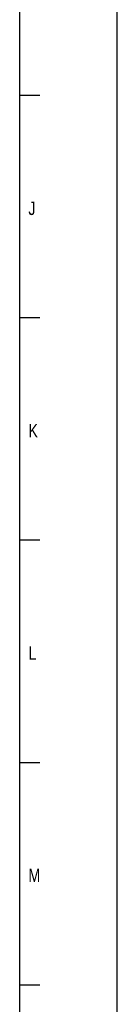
# Model space of a CAD drawing. Header units: millimetres. Extents: x 0 to 3401, y -1 to 1189.
# Tile 18 of 40: x 1652 to 1681, y 292 to 586. Entities that reach past the tile are written whole.
import ezdxf

# ---------------------------------------------------------------- set-up
doc = ezdxf.new("R2010")
doc.units = ezdxf.units.MM
doc.header["$LTSCALE"] = 65.395
doc.layers.get('0').update_dxf_attribs({"linetype": 'CONTINUOUS'})
doc.styles.get("Standard").update_dxf_attribs({"font": 'txt', "width": 0.8})

msp = doc.modelspace()

# ---------------------------------------------------------------- linework, layer by layer
at = {"color": 7, "linetype": 'Continuous'}
for p, q in [((1681.5, 0), (1681.5, 1189.354)), ((1652.342, 563.612), (1658.341, 563.612)), ((1652.342, 497.144), (1658.341, 497.144)), ((1652.342, 430.676), (1658.341, 430.676)), ((1652.342, 364.208), (1658.341, 364.208)), ((1652.342, 297.74), (1658.341, 297.74))]:
    msp.add_line(p, q, dxfattribs=at)
at = {"color": 6, "linetype": 'Continuous'}
msp.add_line((1652.342, 53.264), (1652.342, 1161.825), dxfattribs=at)

# ---------------------------------------------------------------- texts
at = {"color": 7, "linetype": 'Continuous', "char_height": 3.999, "attachment_point": 1, "line_spacing_factor": 0.9}
for s, insert, width in [('J', (1654.934, 531.81), 3.85656), ('K', (1654.934, 465.342), 4.71357), ('L', (1654.934, 398.874), 3.85656), ('M', (1654.934, 332.406), 5.14208)]:
    msp.add_mtext(s, dxfattribs=dict(at, insert=insert, width=width))

doc.saveas('drawing.dxf')
